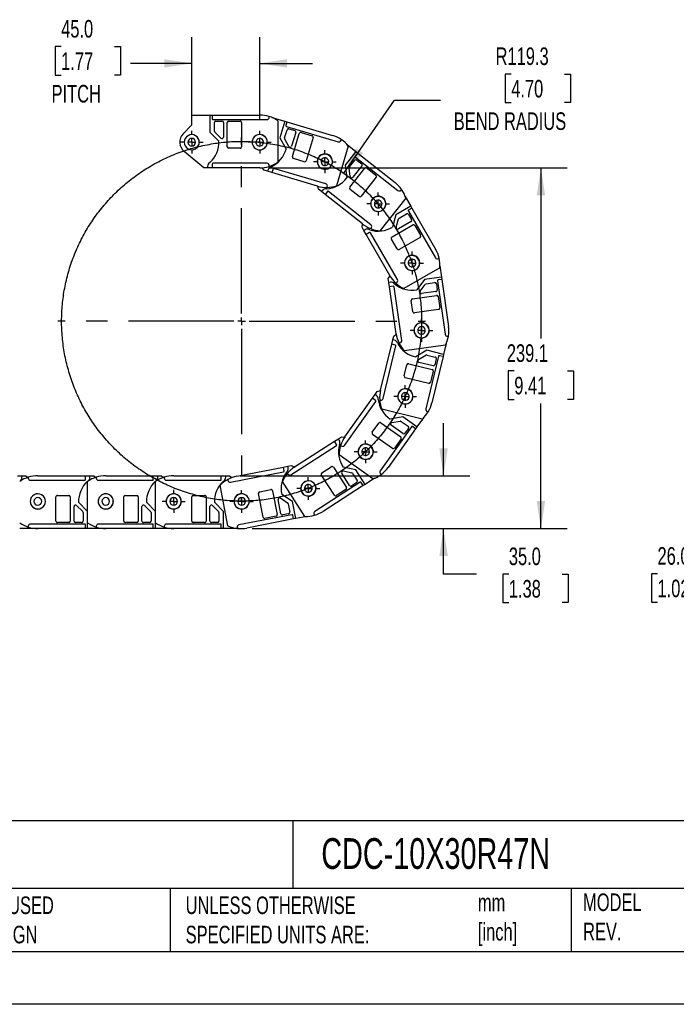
# Model space of a CAD drawing. Header units: millimetres. Extents: x 0 to 1537, y 0 to 1187.
# Tile 2 of 14: x 676 to 1111, y 0 to 653. Entities that reach past the tile are written whole.
import ezdxf

# ---------------------------------------------------------------- set-up
doc = ezdxf.new("R2010")
doc.units = ezdxf.units.MM
doc.header["$LTSCALE"] = 5.5
doc.linetypes.add('CENTERX2', pattern=[20.32, 12.7, -2.54, 2.54, -2.54])
doc.layers.add('CENTER', color=40, linetype='CENTERX2')
doc.layers.add('DIMENSIONS', color=140, linetype='Continuous', lineweight=25)
doc.layers.add('TEXT', color=140, linetype='Continuous', lineweight=25)
doc.styles.add('SLDTEXTSTYLE0', font='TXT', dxfattribs={"width": 0.7})
doc.dimstyles.new('SLDDIMSTYLE0', dxfattribs={"dimtxt": 11.869043, "dimasz": 18.161, "dimexe": 0, "dimexo": 0.0625, "dimgap": 2.967261, "dimtad": 0, "dimtih": 1, "dimtoh": 1, "dimdec": 1, "dimrnd": 1e-09, "dimzin": 12, "dimdsep": 46, "dimtxsty": 'SLDTEXTSTYLE0', "dimsah": 1, "dimcen": 0, "dimadec": 0, "dimazin": 3, "dimtfac": 1, "dimtdec": 1, "dimtofl": 0, "dimtmove": 0, "dimatfit": 3, "dimfxl": 0, "dimfrac": 2, "dimtolj": 1, "dimtzin": 12, "dimarcsym": 0})
doc.dimstyles.new('SLDDIMSTYLE1', dxfattribs={"dimtxt": 11.869043, "dimasz": 18.161, "dimexe": 0, "dimexo": 0.0625, "dimgap": 2.967261, "dimtad": 0, "dimtih": 1, "dimtoh": 1, "dimdec": 1, "dimrnd": 1e-09, "dimzin": 4, "dimdsep": 46, "dimtxsty": 'SLDTEXTSTYLE0', "dimsah": 1, "dimcen": 0.09, "dimadec": 0, "dimazin": 1, "dimtfac": 1, "dimtdec": 1, "dimtmove": 0, "dimatfit": 0, "dimfxl": 0, "dimfrac": 2, "dimtolj": 1, "dimtzin": 12, "dimarcsym": 0})
doc.dimstyles.new('SLDDIMSTYLE2', dxfattribs={"dimtxt": 11.869043, "dimasz": 18.161, "dimexe": 0, "dimexo": 0.0625, "dimgap": 2.967261, "dimtad": 0, "dimtih": 1, "dimtoh": 1, "dimdec": 1, "dimrnd": 1e-09, "dimzin": 12, "dimdsep": 46, "dimtxsty": 'SLDTEXTSTYLE0', "dimsah": 1, "dimcen": 0.09, "dimadec": 0, "dimazin": 3, "dimtfac": 1, "dimtdec": 1, "dimtofl": 0, "dimtmove": 0, "dimatfit": 3, "dimfxl": 0, "dimfrac": 2, "dimtolj": 1, "dimtzin": 12, "dimarcsym": 0})

# ---------------------------------------------------------------- blocks, each defined once
blk = doc.blocks.new('SW_BROKEN_VIEW_0')
at = {"color": 0}
blk.add_open_spline([(936.92, 487.59), (935.2, 492.78), (933.25, 497.89), (931.06, 502.9), (928.65, 507.81), (926.01, 512.6), (923.15, 517.27), (920.09, 521.8), (916.82, 526.18), (913.35, 530.41), (909.7, 534.48), (905.86, 538.38), (901.84, 542.09), (897.66, 545.62), (893.32, 548.95), (888.84, 552.08), (884.21, 555), (879.46, 557.7), (874.58, 560.19), (869.6, 562.45), (864.52, 564.48), (859.36, 566.27), (854.11, 567.82), (848.8, 569.13), (843.44, 570.2), (838.03, 571.02), (832.59, 571.59), (827.13, 571.91), (821.66, 571.98), (816.19, 571.8), (810.74, 571.37), (805.31, 570.69), (799.92, 569.76), (794.58, 568.59), (789.3, 567.17), (784.08, 565.51), (778.95, 563.61), (773.92, 561.48), (768.98, 559.13), (764.16, 556.54), (759.46, 553.74), (754.89, 550.73), (750.47, 547.51), (746.2, 544.09), (742.09, 540.48), (738.15, 536.69), (734.39, 532.72), (730.82, 528.58), (727.44, 524.28), (724.26, 519.83), (721.28, 515.24), (718.52, 510.51), (715.98, 505.67), (713.67, 500.71), (711.58, 495.66), (709.73, 490.51), (708.12, 485.28), (706.74, 479.99), (705.62, 474.64), (704.73, 469.24), (704.1, 463.81), (703.72, 458.35), (703.58, 452.88), (703.7, 447.41), (704.07, 441.96), (704.69, 436.52), (705.55, 431.12), (706.67, 425.76), (708.03, 420.47), (709.63, 415.24), (711.46, 410.08), (713.53, 405.02), (715.84, 400.06), (718.36, 395.21), (721.11, 390.48), (724.07, 385.88), (727.24, 381.42), (730.61, 377.11), (734.17, 372.96), (737.92, 368.98), (741.85, 365.17), (745.95, 361.55), (750.21, 358.12), (754.62, 354.89), (759.18, 351.86), (763.87, 349.05), (768.68, 346.45), (773.61, 344.08), (778.64, 341.94), (783.77, 340.03), (788.98, 338.35), (794.25, 336.92), (799.59, 335.73), (804.98, 334.79), (810.41, 334.09), (815.86, 333.65), (821.32, 333.45), (826.79, 333.5), (832.25, 333.81), (837.7, 334.37), (843.11, 335.17), (848.47, 336.22), (853.79, 337.52), (859.04, 339.06), (864.21, 340.84), (869.3, 342.85), (874.28, 345.09), (879.16, 347.57), (883.92, 350.26), (888.56, 353.16), (893.05, 356.28), (897.4, 359.6), (901.59, 363.12), (905.62, 366.82), (909.47, 370.7), (913.14, 374.76), (916.61, 378.98), (919.9, 383.36), (922.97, 387.88), (925.84, 392.54), (928.49, 397.32), (930.92, 402.22), (933.12, 407.23), (935.09, 412.33), (936.82, 417.52), (938.32, 422.78), (939.57, 428.11), (940.57, 433.49), (941.33, 438.9), (941.84, 444.35), (942.1, 449.81), (942.11, 455.28), (941.86, 460.75), (941.37, 466.19), (940.63, 471.61), (939.64, 476.99), (938.4, 482.32), (936.92, 487.59), (937.43, 485.84), (936.92, 487.59)], degree=3, knots=[0, 0, 0, 0, 0.0072992, 0.0145984, 0.0218977, 0.029197, 0.0364963, 0.0437955, 0.0510948, 0.0583941, 0.0656934, 0.0729926, 0.0802919, 0.0875912, 0.0948904, 0.1021897, 0.109489, 0.1167882, 0.1240875, 0.1313868, 0.1386861, 0.1459853, 0.1532846, 0.1605838, 0.1678831, 0.1751824, 0.1824817, 0.1897809, 0.1970802, 0.2043795, 0.2116788, 0.218978, 0.2262773, 0.2335766, 0.2408758, 0.2481751, 0.2554744, 0.2627736, 0.2700729, 0.2773722, 0.2846715, 0.2919707, 0.29927, 0.3065693, 0.3138685, 0.3211678, 0.3284671, 0.3357664, 0.3430656, 0.3503649, 0.3576642, 0.3649634, 0.3722627, 0.379562, 0.3868613, 0.3941605, 0.4014598, 0.4087591, 0.4160583, 0.4233576, 0.4306569, 0.4379562, 0.4452554, 0.4525547, 0.459854, 0.4671532, 0.4744525, 0.4817518, 0.489051, 0.4963503, 0.5036496, 0.5109489, 0.5182481, 0.5255474, 0.5328467, 0.5401459, 0.5474452, 0.5547445, 0.5620437, 0.569343, 0.5766423, 0.5839416, 0.5912408, 0.5985401, 0.6058394, 0.6131387, 0.6204379, 0.6277372, 0.6350365, 0.6423357, 0.649635, 0.6569343, 0.6642335, 0.6715328, 0.6788321, 0.6861314, 0.6934306, 0.7007299, 0.7080292, 0.7153284, 0.7226277, 0.729927, 0.7372262, 0.7445255, 0.7518248, 0.7591241, 0.7664233, 0.7737226, 0.7810219, 0.7883211, 0.7956204, 0.8029197, 0.8102189, 0.8175182, 0.8248175, 0.8321168, 0.839416, 0.8467153, 0.8540146, 0.8613139, 0.8686131, 0.8759124, 0.8832117, 0.8905109, 0.8978102, 0.9051095, 0.9124088, 0.919708, 0.9270073, 0.9343066, 0.9416058, 0.9489051, 0.9562044, 0.9635036, 0.9708029, 0.9781022, 0.9854015, 0.9927007, 1, 1, 1, 1], dxfattribs=at)
blk = doc.blocks.new('_D')
at = {"layer": 'DIMENSIONS'}
for p, q in [((1001.42, 616.54), (997.44, 616.54)), ((997.44, 616.54), (997.44, 597.67)), ((1036.69, 616.54), (1040.68, 616.54)), ((1040.68, 616.54), (1040.68, 597.67)), ((890.63, 550.87), (924.07, 599.3)), ((924.07, 599.3), (954.63, 599.3)), ((997.44, 597.67), (1001.42, 597.67)), ((1040.68, 597.67), (1036.69, 597.67))]:
    blk.add_line(p, q, dxfattribs=at)
blk.add_solid([(890.63, 550.87), (903.25, 564.22), (898.65, 567.4)], dxfattribs=at)
at = {"layer": 'DIMENSIONS', "attachment_point": 1, "style": 'SLDTEXTSTYLE0'}
for s, insert, char_height in [('R119.3', (991.09, 634.2), 11.642), ('4.70', (1001.42, 612.68), 11.642), ('BEND RADIUS', (963.36, 591.16), 11.6417)]:
    blk.add_mtext(s, dxfattribs=dict(at, insert=insert, char_height=char_height))
blk = doc.blocks.new('_D_1')
at = {"layer": 'DIMENSIONS'}
for p, q in [((789.84, 585.91), (789.84, 641.08)), ((834.84, 585.96), (834.84, 641.08)), ((703.31, 634.72), (699.32, 634.72)), ((699.32, 634.72), (699.32, 615.85)), ((738.58, 634.72), (742.57, 634.72)), ((742.57, 634.72), (742.57, 615.85)), ((789.84, 623.61), (749.21, 623.61)), ((834.84, 623.61), (869.76, 623.61)), ((699.32, 615.85), (703.31, 615.85)), ((742.57, 615.85), (738.58, 615.85))]:
    blk.add_line(p, q, dxfattribs=at)
for points in [[(789.84, 623.61), (771.67, 626.41), (771.67, 620.82)], [(834.84, 623.61), (853, 620.82), (853, 626.41)]]:
    blk.add_solid(points, dxfattribs=at)
at = {"layer": 'DIMENSIONS', "char_height": 11.642, "attachment_point": 1, "style": 'SLDTEXTSTYLE0'}
for s, insert in [('45.0', (703.31, 652.38)), ('1.77', (703.31, 630.86)), ('PITCH', (696.95, 609.34))]:
    blk.add_mtext(s, dxfattribs=dict(at, insert=insert))
blk = doc.blocks.new('_D_2')
at = {"layer": 'DIMENSIONS'}
for p, q in [((841.82, 554.39), (1038.56, 554.39)), ((1021.1, 554.39), (1021.1, 441.28)), ((1003.46, 419.76), (999.48, 419.76)), ((999.48, 419.76), (999.48, 400.9)), ((1038.73, 419.76), (1042.72, 419.76)), ((1042.72, 419.76), (1042.72, 400.9)), ((999.48, 400.9), (1003.46, 400.9)), ((1021.1, 315.33), (1021.1, 398.24)), ((1042.72, 400.9), (1038.73, 400.9)), ((829.84, 315.33), (1038.56, 315.33))]:
    blk.add_line(p, q, dxfattribs=at)
for points in [[(1021.1, 554.39), (1018.3, 536.23), (1023.89, 536.23)], [(1021.1, 315.33), (1023.89, 333.5), (1018.3, 333.5)]]:
    blk.add_solid(points, dxfattribs=at)
at = {"layer": 'DIMENSIONS', "char_height": 11.642, "attachment_point": 1, "style": 'SLDTEXTSTYLE0'}
for s, insert in [('239.1', (998.52, 437.43)), ('9.41', (1003.46, 415.9))]:
    blk.add_mtext(s, dxfattribs=dict(at, insert=insert))
blk = doc.blocks.new('_D_3')
at = {"layer": 'DIMENSIONS'}
for p, q in [((956.61, 350.33), (956.61, 385.26)), ((821.84, 350.33), (974.08, 350.33)), ((829.84, 315.33), (974.08, 315.33)), ((956.61, 285.08), (956.61, 315.33)), ((978.45, 285.08), (956.61, 285.08)), ((999.85, 285.08), (995.87, 285.08)), ((995.87, 285.08), (995.87, 266.22)), ((1035.12, 285.08), (1039.11, 285.08)), ((1039.11, 285.08), (1039.11, 266.22)), ((995.87, 266.22), (999.85, 266.22)), ((1039.11, 266.22), (1035.12, 266.22))]:
    blk.add_line(p, q, dxfattribs=at)
for points in [[(956.61, 350.33), (959.41, 368.5), (953.82, 368.5)], [(956.61, 315.33), (953.82, 297.17), (959.41, 297.17)]]:
    blk.add_solid(points, dxfattribs=at)
at = {"layer": 'DIMENSIONS', "char_height": 11.642, "attachment_point": 1, "style": 'SLDTEXTSTYLE0'}
for s, insert in [('35.0', (999.85, 302.74)), ('1.38', (999.85, 281.22))]:
    blk.add_mtext(s, dxfattribs=dict(at, insert=insert))
blk = doc.blocks.new('SW_CENTERMARKSYMBOL_0')
at = {"layer": 'CENTER', "color": 0}
for p, q in [((0, 5.08), (0, 7.54)), ((-5.08, 0), (-7.54, 0)), ((0, 0), (-2.54, 0)), ((0, 0), (0, 2.54)), ((0, 0), (0, -2.54)), ((0, 0), (2.54, 0)), ((5.08, 0), (7.54, 0)), ((0, -5.08), (0, -7.54))]:
    blk.add_line(p, q, dxfattribs=at)
blk = doc.blocks.new('SW_CENTERMARKSYMBOL_1')
at = {"layer": 'CENTER', "color": 0}
for p, q in [((0, 5.08), (0, 7.59)), ((-5.08, 0), (-7.59, 0)), ((0, 0), (-2.54, 0)), ((0, 0), (0, 2.54)), ((0, 0), (0, -2.54)), ((0, 0), (2.54, 0)), ((5.08, 0), (7.59, 0)), ((0, -5.08), (0, -7.59))]:
    blk.add_line(p, q, dxfattribs=at)
blk = doc.blocks.new('SW_CENTERMARKSYMBOL_2')
at = {"layer": 'CENTER', "color": 0}
for p, q in [((0, 5.08), (0, 7.54)), ((-5.08, 0), (-7.54, 0)), ((0, 0), (-2.54, 0)), ((0, 0), (0, 2.54)), ((0, 0), (0, -2.54)), ((0, 0), (2.54, 0)), ((5.08, 0), (7.54, 0)), ((0, -5.08), (0, -7.54))]:
    blk.add_line(p, q, dxfattribs=at)
blk = doc.blocks.new('SW_CENTERMARKSYMBOL_3')
at = {"layer": 'CENTER', "color": 0}
for p, q in [((0, 5.08), (0, 7.54)), ((-5.08, 0), (-7.54, 0)), ((0, 0), (-2.54, 0)), ((0, 0), (0, 2.54)), ((0, 0), (0, -2.54)), ((0, 0), (2.54, 0)), ((5.08, 0), (7.54, 0)), ((0, -5.08), (0, -7.54))]:
    blk.add_line(p, q, dxfattribs=at)
blk = doc.blocks.new('SW_CENTERMARKSYMBOL_4')
at = {"layer": 'CENTER', "color": 0}
for p, q in [((0, 5.08), (0, 7.54)), ((-5.08, 0), (-7.54, 0)), ((0, 0), (-2.54, 0)), ((0, 0), (0, 2.54)), ((0, 0), (0, -2.54)), ((0, 0), (2.54, 0)), ((5.08, 0), (7.54, 0)), ((0, -5.08), (0, -7.54))]:
    blk.add_line(p, q, dxfattribs=at)
blk = doc.blocks.new('SW_CENTERMARKSYMBOL_5')
at = {"layer": 'CENTER', "color": 0}
for p, q in [((0, 5.08), (0, 7.54)), ((-5.08, 0), (-7.54, 0)), ((0, 0), (-2.54, 0)), ((0, 0), (0, 2.54)), ((0, 0), (0, -2.54)), ((0, 0), (2.54, 0)), ((5.08, 0), (7.54, 0)), ((0, -5.08), (0, -7.54))]:
    blk.add_line(p, q, dxfattribs=at)
blk = doc.blocks.new('SW_CENTERMARKSYMBOL_6')
at = {"layer": 'CENTER', "color": 0}
for p, q in [((0, 5.08), (0, 7.54)), ((-5.08, 0), (-7.54, 0)), ((0, 0), (-2.54, 0)), ((0, 0), (0, 2.54)), ((0, 0), (0, -2.54)), ((0, 0), (2.54, 0)), ((5.08, 0), (7.54, 0)), ((0, -5.08), (0, -7.54))]:
    blk.add_line(p, q, dxfattribs=at)
blk = doc.blocks.new('SW_CENTERMARKSYMBOL_7')
at = {"layer": 'CENTER', "color": 0}
for p, q in [((0, 5.08), (0, 7.54)), ((-5.08, 0), (-7.54, 0)), ((0, 0), (-2.54, 0)), ((0, 0), (0, 2.54)), ((0, 0), (0, -2.54)), ((0, 0), (2.54, 0)), ((5.08, 0), (7.54, 0)), ((0, -5.08), (0, -7.54))]:
    blk.add_line(p, q, dxfattribs=at)
blk = doc.blocks.new('SW_CENTERMARKSYMBOL_8')
at = {"layer": 'CENTER', "color": 0}
for p, q in [((0, 5.08), (0, 7.54)), ((-5.08, 0), (-7.54, 0)), ((0, 0), (-2.54, 0)), ((0, 0), (0, 2.54)), ((0, 0), (0, -2.54)), ((0, 0), (2.54, 0)), ((5.08, 0), (7.54, 0)), ((0, -5.08), (0, -7.54))]:
    blk.add_line(p, q, dxfattribs=at)
blk = doc.blocks.new('SW_CENTERMARKSYMBOL_9')
at = {"layer": 'CENTER', "color": 0}
for p, q in [((0, 5.08), (0, 7.54)), ((-5.08, 0), (-7.54, 0)), ((0, 0), (-2.54, 0)), ((0, 0), (0, 2.54)), ((0, 0), (0, -2.54)), ((0, 0), (2.54, 0)), ((5.08, 0), (7.54, 0)), ((0, -5.08), (0, -7.54))]:
    blk.add_line(p, q, dxfattribs=at)
blk = doc.blocks.new('SW_CENTERMARKSYMBOL_10')
at = {"layer": 'CENTER', "color": 0}
for p, q in [((0, 5.08), (0, 7.59)), ((-5.08, 0), (-7.59, 0)), ((0, 0), (-2.54, 0)), ((0, 0), (0, 2.54)), ((0, 0), (0, -2.54)), ((0, 0), (2.54, 0)), ((5.08, 0), (7.59, 0)), ((0, -5.08), (0, -7.59))]:
    blk.add_line(p, q, dxfattribs=at)
blk = doc.blocks.new('SW_CENTERMARKSYMBOL_11')
at = {"layer": 'CENTER', "color": 0}
for p, q in [((0, 5.08), (0, 121.81)), ((-5.08, 0), (-121.81, 0)), ((0, 0), (-2.54, 0)), ((0, 0), (0, 2.54)), ((0, 0), (0, -2.54)), ((0, 0), (2.54, 0)), ((5.08, 0), (121.81, 0)), ((0, -5.08), (0, -121.81))]:
    blk.add_line(p, q, dxfattribs=at)
blk = doc.blocks.new('_D_6')
at = {"layer": 'DIMENSIONS'}
for p, q in [((1172.31, 345.13), (1172.31, 380.06)), ((1196.03, 345.13), (1154.85, 345.13)), ((1196.03, 319.13), (1154.85, 319.13)), ((1172.31, 285.34), (1172.31, 319.13)), ((1098.32, 285.34), (1094.33, 285.34)), ((1094.33, 285.34), (1094.33, 266.48)), ((1133.58, 285.34), (1137.57, 285.34)), ((1137.57, 285.34), (1137.57, 266.48)), ((1154.98, 285.34), (1172.31, 285.34)), ((1094.33, 266.48), (1098.32, 266.48)), ((1137.57, 266.48), (1133.58, 266.48))]:
    blk.add_line(p, q, dxfattribs=at)
for points in [[(1172.31, 345.13), (1175.11, 363.3), (1169.52, 363.3)], [(1172.31, 319.13), (1169.52, 300.97), (1175.11, 300.97)]]:
    blk.add_solid(points, dxfattribs=at)
at = {"layer": 'DIMENSIONS', "char_height": 11.642, "attachment_point": 1, "style": 'SLDTEXTSTYLE0'}
for s, insert in [('26.0', (1098.32, 303.01)), ('1.02', (1098.32, 281.49))]:
    blk.add_mtext(s, dxfattribs=dict(at, insert=insert))

msp = doc.modelspace()

# ---------------------------------------------------------------- linework, layer by layer
for p, q in [((789.84, 582.89), (789.84, 589.39)), ((789.84, 589.39), (801.84, 589.39)), ((801.84, 589.39), (801.84, 577.99)), ((801.84, 589.39), (803.34, 589.39)), ((803.34, 589.39), (803.34, 586.89)), ((803.34, 589.39), (834.84, 589.39)), ((841.14, 587.89), (841.14, 588.42)), ((842.95, 587.76), (851.45, 585.24)), ((784.09, 576.95), (789.84, 582.89)), ((803.84, 586.39), (839.64, 586.39)), ((804.84, 578.8), (804.84, 584.39)), ((805.84, 585.39), (809.84, 585.39)), ((810.84, 584.39), (810.84, 574.8)), ((813.34, 568.39), (813.34, 584.39)), ((814.34, 585.39), (821.84, 585.39)), ((822.84, 584.39), (822.84, 568.39)), ((846.84, 585.62), (846.84, 558.15)), ((851.45, 585.24), (848.22, 574.31)), ((851.45, 585.24), (852.89, 584.81)), ((852.89, 584.81), (852.18, 582.41)), ((852.52, 581.79), (886.84, 571.62)), ((852.89, 584.81), (883.09, 575.86)), ((801.84, 577.99), (807.82, 572)), ((809.13, 574.09), (805.13, 578.09)), ((848.22, 574.31), (852.26, 566.86)), ((851.32, 574.23), (852.91, 579.59)), ((854.15, 580.27), (857.99, 579.13)), ((858.66, 577.89), (855.94, 568.7)), ((856.52, 561.84), (861.06, 577.18)), ((862.3, 577.85), (869.49, 575.72)), ((870.17, 574.48), (865.62, 559.14)), ((854.1, 568.5), (851.4, 573.47)), ((893.53, 568.85), (885.73, 542.51)), ((888.71, 572.64), (888.86, 573.15)), ((892.73, 569.79), (898.59, 565.16)), ((797.84, 554.39), (784.74, 565.22)), ((821.84, 567.39), (814.34, 567.39)), ((898.59, 565.16), (891.53, 556.21)), ((899.77, 564.23), (898.22, 562.27)), ((898.31, 561.57), (926.41, 539.38)), ((898.59, 565.16), (899.77, 564.23)), ((899.77, 564.23), (924.5, 544.71)), ((800.34, 555.39), (800.34, 554.39)), ((803.34, 556.89), (803.34, 554.39)), ((839.64, 557.39), (803.84, 557.39)), ((841.14, 555.35), (841.14, 555.89)), ((864.38, 558.46), (857.19, 560.59)), ((891.53, 556.21), (892.52, 547.8)), ((894.39, 554.99), (897.85, 559.38)), ((902.56, 555.66), (896.62, 548.13)), ((899.26, 559.54), (902.4, 557.06)), ((800.34, 554.39), (797.84, 554.39)), ((803.34, 554.39), (800.34, 554.39)), ((834.84, 554.39), (803.34, 554.39)), ((837.68, 552.81), (836.57, 554.46)), ((840.07, 552.1), (837.68, 552.81)), ((840.36, 553.06), (840.07, 552.1)), ((842.95, 551.25), (840.07, 552.1)), ((843.66, 553.65), (842.95, 551.25)), ((873.15, 542.31), (842.95, 551.25)), ((878.61, 543.82), (844.28, 553.99)), ((894.84, 548.64), (894.18, 554.25)), ((894.61, 541.55), (904.52, 554.11)), ((911.98, 548.22), (902.07, 535.66)), ((905.93, 554.27), (911.82, 549.63)), ((873.77, 540.17), (873.32, 542.26)), ((879.47, 541.44), (879.62, 541.95)), ((875.73, 538.62), (873.77, 540.17)), ((876.35, 539.4), (875.73, 538.62)), ((878.09, 536.76), (875.73, 538.62)), ((879.64, 538.72), (878.09, 536.76)), ((902.81, 517.24), (878.09, 536.76)), ((908.44, 516.62), (880.34, 538.8)), ((900.66, 535.5), (894.78, 540.15)), ((928.51, 539.63), (928.84, 540.05)), ((931.19, 535.5), (934.92, 529.02)), ((931.58, 534.32), (914.56, 512.76)), ((934.92, 529.02), (925.04, 523.33)), ((934.92, 529.02), (935.67, 527.72)), ((925.04, 523.33), (922.84, 515.15)), ((927.24, 521.14), (932.08, 523.93)), ((933.32, 525.79), (951.18, 494.76)), ((933.45, 523.56), (935.44, 520.09)), ((935.67, 527.72), (933.5, 526.47)), ((935.67, 527.72), (951.38, 500.42)), ((902.59, 515.02), (902.95, 517.13)), ((922.46, 508.58), (936.32, 516.56)), ((925.3, 515.07), (926.77, 520.53)), ((935.08, 518.73), (926.77, 513.94)), ((937.69, 516.19), (941.43, 509.69)), ((903.84, 512.86), (902.59, 515.02)), ((904.7, 513.36), (903.84, 512.86)), ((905.33, 510.26), (903.84, 512.86)), ((907.5, 511.5), (905.33, 510.26)), ((921.05, 482.96), (905.33, 510.26)), ((926.04, 480.3), (908.18, 511.32)), ((908.36, 514.1), (908.69, 514.51)), ((925.83, 500.71), (922.09, 507.21)), ((941.06, 508.33), (927.2, 500.34)), ((953.23, 494.21), (953.69, 494.48)), ((954.11, 488.14), (930.3, 474.44)), ((954.18, 489.38), (955.23, 481.98)), ((920.02, 480.98), (921.14, 482.81)), ((920.37, 478.51), (920.02, 480.98)), ((921.36, 478.65), (920.37, 478.51)), ((920.8, 475.54), (920.37, 478.51)), ((925.03, 477.98), (925.49, 478.25)), ((943.95, 480.37), (938.87, 473.59)), ((941.13, 472.6), (944.52, 477.12)), ((955.23, 481.98), (943.95, 480.37)), ((945.18, 477.51), (950.71, 478.3)), ((951.84, 477.45), (952.41, 473.49)), ((952.55, 479.58), (957.62, 444.14)), ((955.45, 480.5), (952.97, 480.14)), ((955.23, 481.98), (955.45, 480.5)), ((955.45, 480.5), (959.91, 449.31)), ((923.27, 475.89), (920.8, 475.54)), ((925.26, 444.36), (920.8, 475.54)), ((928.91, 440.03), (923.84, 475.47)), ((936.08, 467.62), (951.91, 469.89)), ((951.56, 472.36), (942.07, 471.01)), ((936.29, 459.07), (935.23, 466.49)), ((953.05, 469.04), (954.11, 461.62)), ((953.26, 460.48), (937.42, 458.22)), ((923.57, 442.9), (925.29, 444.18)), ((914.85, 406.95), (922.28, 437.56)), ((922.28, 437.56), (922.98, 440.47)), ((924.7, 436.97), (922.28, 437.56)), ((922.98, 440.47), (923.57, 442.9)), ((923.95, 440.24), (922.98, 440.47)), ((927.11, 438.26), (927.64, 438.33)), ((958.4, 438.02), (956.64, 430.76)), ((959.32, 442.86), (959.84, 442.94)), ((916.63, 401.58), (925.07, 436.36)), ((957.88, 436.9), (930.69, 433.01)), ((945.56, 433.45), (938.33, 429.04)), ((956.64, 430.76), (945.56, 433.45)), ((956.64, 430.76), (956.29, 429.3)), ((933.52, 424.54), (949.07, 420.76)), ((940.06, 427.28), (944.89, 430.22)), ((949.66, 423.19), (940.34, 425.45)), ((953.25, 429.52), (944.81, 394.73)), ((945.65, 430.34), (951.08, 429.02)), ((956.29, 429.3), (948.86, 398.69)), ((951.81, 427.82), (950.87, 423.93)), ((956.29, 429.3), (953.86, 429.89)), ((930.55, 416.51), (932.31, 423.8)), ((949.81, 419.56), (948.04, 412.27)), ((946.83, 411.53), (931.28, 415.31)), ((911.29, 404.19), (912.74, 406.23)), ((912.74, 406.23), (914.81, 406.78)), ((890.95, 370.43), (911.7, 399.6)), ((891.29, 376.08), (909.55, 401.74)), ((909.55, 401.74), (911.29, 404.19)), ((911.59, 400.29), (909.55, 401.74)), ((912.1, 403.61), (911.29, 404.19)), ((914.3, 400.6), (914.82, 400.47)), ((942.37, 387.92), (915.67, 394.4)), ((945.91, 392.92), (946.43, 392.8)), ((909.42, 379.13), (913.77, 385.24)), ((915.16, 385.48), (928.2, 376.2)), ((929.65, 389.29), (921.3, 387.88)), ((922.25, 385.6), (927.83, 386.54)), ((928.57, 386.37), (933.13, 383.13)), ((938.94, 382.68), (929.65, 389.29)), ((943.27, 388.77), (938.94, 382.68)), ((935.34, 382.79), (914.58, 353.62)), ((938.07, 381.45), (919.81, 355.79)), ((929.65, 378.24), (921.84, 383.8)), ((933.36, 381.74), (931.04, 378.48)), ((938.07, 381.45), (936.03, 382.9)), ((938.94, 382.68), (938.07, 381.45)), ((857.96, 356.15), (884.44, 373.21)), ((884.44, 373.21), (886.96, 374.83)), ((885.8, 371.11), (884.44, 373.21)), ((886.96, 374.83), (889.07, 376.19)), ((887.51, 373.99), (886.96, 374.83)), ((889.07, 376.19), (891.19, 375.93)), ((922.69, 368.46), (909.65, 377.74)), ((928.43, 374.81), (924.09, 368.7)), ((855.55, 351.03), (885.65, 370.42)), ((888.43, 370.38), (888.86, 370.07)), ((909.78, 348.19), (887.4, 364.12)), ((815.48, 346.16), (850.62, 352.99)), ((819.61, 350.02), (850.54, 356.03)), ((850.54, 356.03), (853.48, 356.6)), ((851.01, 353.58), (850.54, 356.03)), ((853.48, 356.6), (855.94, 357.08)), ((853.67, 355.62), (853.48, 356.6)), ((855.94, 357.08), (857.81, 356.06)), ((875.93, 352.26), (882.23, 356.32)), ((883.62, 356.02), (892.28, 342.57)), ((898.48, 354.18), (890.2, 355.97)), ((890.24, 353.51), (895.77, 352.31)), ((904.65, 344.6), (898.48, 354.18)), ((674.36, 350.33), (677.36, 350.33)), ((677.36, 349.33), (677.36, 350.33)), ((677.36, 350.33), (679.86, 350.33)), ((679.86, 350.33), (681.18, 349.24)), ((681.56, 349.37), (681.56, 348.83)), ((683.06, 347.33), (718.86, 347.33)), ((687.86, 350.33), (719.36, 350.33)), ((719.36, 347.83), (719.36, 350.33)), ((719.36, 350.33), (722.36, 350.33)), ((720.86, 319.1), (720.86, 346.57)), ((722.36, 349.33), (722.36, 350.33)), ((722.36, 350.33), (724.86, 350.33)), ((724.86, 350.33), (726.18, 349.24)), ((726.56, 349.37), (726.56, 348.83)), ((728.06, 347.33), (763.86, 347.33)), ((732.86, 350.33), (764.36, 350.33)), ((764.36, 347.83), (764.36, 350.33)), ((764.36, 350.33), (767.36, 350.33)), ((765.86, 319.1), (765.86, 346.57)), ((767.36, 349.33), (767.36, 350.33)), ((767.36, 350.33), (769.86, 350.33)), ((769.86, 350.33), (771.18, 349.24)), ((771.56, 349.37), (771.56, 348.83)), ((773.06, 347.33), (808.86, 347.33)), ((777.86, 350.33), (809.36, 350.33)), ((809.36, 347.83), (809.36, 350.33)), ((809.36, 350.33), (812.36, 350.33)), ((812.36, 349.33), (812.36, 350.33)), ((812.36, 350.33), (814.86, 350.33)), ((813.62, 347.87), (813.72, 347.35)), ((814.86, 350.33), (816.34, 349.11)), ((864.78, 323.4), (849.91, 346.49)), ((853.19, 351.93), (853.48, 351.48)), ((901.35, 346.04), (871.25, 326.65)), ((884.29, 337.43), (875.63, 350.88)), ((894.38, 343.93), (889.19, 351.99)), ((896.4, 351.87), (899.43, 347.18)), ((903.39, 343.79), (902.04, 345.89)), ((910.94, 348.64), (904.65, 344.6)), ((914.94, 351.52), (915.37, 351.21)), ((813.8, 317.07), (808.55, 344.04)), ((834.86, 339.74), (842.22, 341.17)), ((843.39, 340.38), (846.44, 324.68)), ((903.39, 343.79), (876.91, 326.73)), ((891.98, 341.19), (885.67, 337.13)), ((899.13, 345.79), (895.76, 343.63)), ((904.65, 344.6), (903.39, 343.79)), ((699.86, 320.33), (699.86, 336.33)), ((700.86, 337.33), (708.36, 337.33)), ((709.36, 336.33), (709.36, 320.33)), ((744.86, 320.33), (744.86, 336.33)), ((745.86, 337.33), (753.36, 337.33)), ((754.36, 336.33), (754.36, 320.33)), ((789.86, 320.33), (789.86, 336.33)), ((790.86, 337.33), (798.36, 337.33)), ((799.36, 336.33), (799.36, 320.33)), ((837.12, 322.86), (834.07, 338.57)), ((848.9, 325.15), (847.07, 334.56)), ((848.61, 335.58), (853.3, 332.42)), ((856.51, 333.15), (849.49, 337.89)), ((858.69, 321.96), (856.51, 333.15)), ((711.86, 320.33), (711.86, 329.92)), ((713.57, 330.63), (717.57, 326.63)), ((720.86, 326.73), (714.87, 332.72)), ((720.86, 315.33), (720.86, 326.73)), ((756.86, 320.33), (756.86, 329.92)), ((758.57, 330.63), (762.57, 326.63)), ((765.86, 326.73), (759.87, 332.72)), ((765.86, 315.33), (765.86, 326.73)), ((801.86, 320.33), (801.86, 329.92)), ((803.57, 330.63), (807.57, 326.63)), ((810.86, 326.73), (804.87, 332.72)), ((810.86, 315.33), (810.86, 326.73)), ((853.72, 331.78), (854.79, 326.3)), ((717.86, 325.92), (717.86, 320.33)), ((762.86, 325.92), (762.86, 320.33)), ((807.86, 325.92), (807.86, 320.33)), ((856.15, 324.52), (821.01, 317.69)), ((857.21, 321.68), (826.29, 315.66)), ((845.65, 323.5), (838.29, 322.07)), ((854, 325.12), (850.07, 324.36)), ((857.21, 321.68), (856.74, 324.13)), ((858.69, 321.96), (857.21, 321.68)), ((866.02, 323.39), (858.69, 321.96)), ((870.8, 324.58), (871.09, 324.13)), ((687.86, 315.33), (675.86, 315.33)), ((681.56, 316.83), (681.56, 316.3)), ((718.86, 318.33), (683.06, 318.33)), ((719.36, 315.33), (687.86, 315.33)), ((708.36, 319.33), (700.86, 319.33)), ((716.86, 319.33), (712.86, 319.33)), ((719.36, 315.33), (719.36, 317.83)), ((720.86, 315.33), (719.36, 315.33)), ((732.86, 315.33), (720.86, 315.33)), ((726.56, 316.83), (726.56, 316.3)), ((763.86, 318.33), (728.06, 318.33)), ((764.36, 315.33), (732.86, 315.33)), ((753.36, 319.33), (745.86, 319.33)), ((761.86, 319.33), (757.86, 319.33)), ((764.36, 315.33), (764.36, 317.83)), ((765.86, 315.33), (764.36, 315.33)), ((777.86, 315.33), (765.86, 315.33)), ((771.56, 316.83), (771.56, 316.3)), ((808.86, 318.33), (773.06, 318.33)), ((809.36, 315.33), (777.86, 315.33)), ((798.36, 319.33), (790.86, 319.33)), ((806.86, 319.33), (802.86, 319.33)), ((809.36, 315.33), (809.36, 317.83)), ((810.86, 315.33), (809.36, 315.33)), ((820.76, 315.33), (810.86, 315.33)), ((819.82, 315.94), (819.92, 315.41))]:
    msp.add_line(p, q)
at = {"color": 7, "linetype": 'Continuous'}
msp.add_line((1536.71, 0.01), (0.01, 0.01), dxfattribs=at)
for centre, radius, start, end in [((834.84, 568.39), 21, 72.54502, 90.0029), ((839.64, 587.89), 1.5, 270.00038, 359.99905), ((834.84, 568.39), 21, 55.15375, 72.54522), ((803.84, 586.89), 0.5, 179.99981, 269.99848), ((805.84, 584.39), 1, 90.00067, 179.99933), ((809.84, 584.39), 1, 0.00067, 89.99933), ((814.34, 584.39), 1, 90.00067, 179.99933), ((821.84, 584.39), 1, 359.99921, 89.99994), ((852.66, 582.27), 0.5, 163.50516, 253.49721), ((789.84, 571.39), 8, 135.9208, 230.40231), ((789.84, 571.39), 5, 359.99994, 180.00006), ((805.84, 578.8), 1, 179.99815, 225.00166), ((809.84, 574.8), 1, 224.99965, 0.00024), ((834.84, 571.39), 5.05, 90.00003, 269.99997), ((834.84, 571.39), 5, 343.49997, 163.50002), ((834.84, 571.39), 5.05, 270.00005, 89.99995), ((853.87, 579.31), 1, 73.50024, 163.49895), ((857.7, 578.17), 1, 343.49802, 73.50068), ((862.02, 576.89), 1, 73.50015, 163.49957), ((869.21, 574.76), 1, 343.49817, 73.50266), ((877.13, 555.73), 21, 56.04541, 73.5026), ((789.84, 571.39), 5, 179.99994, 0.00006), ((789.84, 571.39), 2.55, 0.00017, 179.99983), ((789.84, 571.39), 2.55, 180.00017, 359.99983), ((789.84, 571.39), 18, 311.81025, 1.94321), ((814.34, 568.39), 1, 180.00067, 269.99933), ((821.84, 568.39), 1, 270.00006, 0.00079), ((834.84, 571.39), 5, 163.50004, 343.49995), ((834.84, 571.39), 2.55, 163.49998, 343.50009), ((834.84, 571.39), 2.55, 343.50004, 163.50003), ((852.28, 573.95), 1, 163.50066, 208.49738), ((854.98, 568.98), 1, 208.50016, 343.50015), ((887.27, 573.06), 1.5, 253.49985, 343.50008), ((877.13, 555.73), 21, 38.65369, 56.04543), ((834.84, 571.39), 18, 295.31024, 345.44325), ((857.47, 561.55), 1, 163.50208, 253.49846), ((877.98, 558.61), 5.05, 73.49994, 253.5), ((878.02, 558.47), 5, 141.71419, 321.71434), ((878.02, 558.47), 5, 321.71419, 141.71434), ((877.98, 558.61), 5.05, 253.49994, 73.5), ((898.62, 561.96), 0.5, 141.71577, 231.71251), ((803.13, 555.49), 2.8, 117.62032, 182.10192), ((803.84, 556.89), 0.5, 90.00152, 179.99933), ((834.84, 575.39), 21, 269.99723, 287.45459), ((839.64, 555.89), 1.5, 0.00018, 90.0001), ((843.07, 552.37), 2.8, 101.12077, 165.60144), ((834.84, 575.39), 21, 287.45467, 304.8466), ((864.67, 559.42), 1, 253.50015, 343.49957), ((878.02, 558.47), 2.55, 141.71432, 321.71414), ((878.02, 558.47), 2.55, 321.71432, 141.71414), ((895.18, 554.37), 1, 141.71415, 186.71622), ((898.64, 558.76), 1, 51.7142, 141.71394), ((901.78, 556.28), 1, 321.71526, 51.71535), ((844.14, 553.51), 0.5, 73.50105, 163.49929), ((895.84, 548.75), 1, 186.71414, 321.71457), ((905.31, 553.49), 1, 51.71401, 141.71473), ((911.2, 548.84), 1, 321.71526, 51.71535), ((879.12, 562.44), 21, 253.49708, 270.95466), ((878.18, 542.38), 1.5, 343.49831, 73.50161), ((878.02, 558.47), 18, 273.52442, 323.65762), ((879.12, 562.44), 21, 270.95463, 288.34648), ((911.49, 528.23), 21, 34.25957, 51.71704), ((878.61, 537.75), 2.8, 79.33492, 143.81591), ((880.03, 538.41), 0.5, 51.71372, 141.71442), ((895.4, 540.93), 1, 141.71589, 231.71239), ((901.28, 536.28), 1, 231.71373, 321.71469), ((913.35, 530.58), 5.05, 51.71415, 231.71435), ((913.33, 530.44), 5, 299.92859, 119.92863), ((927.34, 540.56), 1.5, 231.71429, 321.71444), ((911.49, 528.23), 21, 16.86751, 34.25996), ((913.33, 530.44), 5, 119.92859, 299.92863), ((913.35, 530.58), 5.05, 231.71419, 51.71431), ((913.33, 530.44), 2.55, 119.92813, 299.929), ((913.33, 530.44), 2.55, 299.92871, 119.92842), ((932.58, 523.06), 1, 29.92885, 119.92816), ((933.75, 526.04), 0.5, 119.92692, 209.92777), ((915.82, 533.72), 21, 231.71161, 249.16899), ((907.51, 515.44), 1.5, 321.71332, 51.71489), ((927.74, 520.27), 1, 119.92802, 164.93017), ((934.58, 519.59), 1, 299.9297, 29.92716), ((936.82, 515.69), 1, 29.92825, 119.92813), ((906.19, 510.98), 2.8, 57.5491, 122.03036), ((907.75, 511.07), 0.5, 29.92718, 119.92921), ((913.33, 530.44), 18, 251.73888, 301.87174), ((915.82, 533.72), 21, 249.16897, 266.56074), ((926.27, 514.81), 1, 164.92995, 299.92816), ((940.56, 509.19), 1, 299.92964, 29.9273), ((922.96, 507.71), 1, 119.92873, 209.93054), ((926.7, 501.21), 1, 209.92872, 299.92858), ((935.72, 491.31), 5, 98.14306, 278.14263), ((935.78, 491.44), 5.05, 29.92849, 209.92879), ((935.72, 491.31), 5, 278.14271, 98.14297), ((933.18, 489.94), 21, 12.47414, 29.93102), ((935.78, 491.44), 5.05, 209.92849, 29.92879), ((935.72, 491.31), 2.55, 98.14334, 278.14251), ((935.72, 491.31), 2.55, 278.14269, 98.14316), ((952.48, 495.51), 1.5, 209.92821, 299.92879), ((933.18, 489.94), 21, 355.08199, 12.47381), ((939.25, 493.43), 21, 209.92563, 227.38336), ((921.86, 475.89), 2.8, 35.76299, 100.24495), ((935.72, 491.31), 18, 229.9532, 280.08603), ((939.25, 493.44), 21, 227.38347, 244.77493), ((924.74, 479.55), 1.5, 299.92803, 29.92966), ((945.32, 476.52), 1, 98.14168, 143.14243), ((950.85, 477.31), 1, 8.14427, 98.14165), ((953.04, 479.65), 0.5, 98.14562, 188.1429), ((923.35, 475.4), 0.5, 8.14431, 98.14294), ((941.93, 472), 1, 143.14267, 278.14348), ((951.42, 473.35), 1, 278.14125, 8.14331), ((952.06, 468.9), 1, 8.14427, 98.14165), ((936.22, 466.63), 1, 98.14463, 188.13998), ((937.28, 459.21), 1, 188.14178, 278.14417), ((953.12, 461.47), 1, 278.14336, 8.14318), ((941.98, 446.67), 5, 76.357, 256.35713), ((942.09, 446.76), 5.05, 8.14291, 188.14281), ((941.98, 446.67), 5, 256.35699, 76.35713), ((946.05, 447.33), 21, 188.13976, 205.59806), ((942.09, 446.76), 5.05, 188.14291, 8.1428), ((941.98, 446.67), 2.55, 76.35738, 256.35736), ((941.98, 446.67), 2.55, 256.35738, 76.35736), ((959.1, 444.35), 1.5, 188.1425, 278.14294), ((939.12, 446.34), 21, 350.68811, 8.14596), ((923.39, 437.49), 2.8, 13.97831, 78.45796), ((941.98, 446.67), 18, 208.16759, 258.30014), ((946.05, 447.33), 21, 205.5974, 222.98924), ((927.43, 439.82), 1.5, 278.14351, 8.14112), ((939.12, 446.34), 21, 333.29662, 350.68778), ((924.59, 436.48), 0.5, 346.3632, 76.35261), ((933.29, 423.57), 1, 76.35735, 166.35715), ((940.58, 426.43), 1, 121.35835, 256.35722), ((945.41, 429.37), 1, 76.35659, 121.35802), ((950.84, 428.05), 1, 346.35644, 76.3573), ((953.74, 429.41), 0.5, 76.35542, 166.35907), ((948.83, 419.79), 1, 346.35637, 76.35745), ((949.9, 424.17), 1, 256.35736, 346.357), ((931.52, 416.28), 1, 166.35987, 256.35601), ((947.07, 412.5), 1, 256.35757, 346.35693), ((935.25, 401.99), 21, 166.35482, 183.81183), ((931.23, 402.89), 5, 54.57126, 234.57155), ((931.37, 402.94), 5.05, 346.3572, 166.35711), ((931.23, 402.89), 5, 234.57151, 54.5713), ((931.23, 402.89), 2.55, 54.57155, 234.57109), ((931.23, 402.89), 2.55, 234.57155, 54.57109), ((911.3, 399.89), 0.5, 324.57106, 54.57094), ((910.57, 401.27), 2.8, 352.19121, 56.67329), ((931.23, 402.89), 18, 186.38193, 236.51445), ((935.25, 401.99), 21, 183.81118, 201.20431), ((915.17, 401.93), 1.5, 256.35656, 346.35793), ((931.37, 402.94), 5.05, 166.35723, 346.35707), ((928.45, 403.64), 21, 328.90243, 346.35958), ((928.45, 403.64), 21, 311.51103, 328.90238), ((946.27, 394.38), 1.5, 166.35632, 256.35813), ((914.58, 384.66), 1, 54.57073, 144.57206), ((922.42, 384.61), 1, 99.57027, 234.57214), ((927.99, 385.55), 1, 54.57053, 99.57242), ((910.23, 378.55), 1, 144.57123, 234.57077), ((932.55, 382.32), 1, 324.57106, 54.57094), ((935.74, 382.5), 0.5, 54.57056, 144.57283), ((885.21, 372.39), 2.8, 330.40629, 34.88719), ((908.4, 363.9), 21, 144.5684, 162.0263), ((927.62, 375.39), 1, 324.57123, 54.57077), ((930.23, 379.06), 1, 234.57187, 324.57112), ((885.37, 370.84), 0.5, 302.79078, 32.77971), ((905, 366.23), 18, 164.59626, 214.72864), ((908.4, 363.9), 21, 162.02629, 179.41785), ((889.73, 371.3), 1.5, 234.57155, 324.57118), ((905, 366.23), 5, 32.78567, 212.78587), ((905.14, 366.22), 5.05, 144.57145, 324.57147), ((905, 366.23), 5, 212.78559, 32.78595), ((905.14, 366.22), 5.05, 324.5716, 144.57131), ((905, 366.23), 2.55, 32.78567, 212.78557), ((905, 366.23), 2.55, 212.78581, 32.78543), ((923.27, 369.28), 1, 234.57187, 324.57112), ((867.03, 341.92), 18, 142.81002, 192.94338), ((850.52, 353.48), 0.5, 280.9985, 11.0005), ((850.94, 354.99), 2.8, 308.6203, 13.10238), ((869.33, 338.5), 21, 122.78286, 140.24011), ((882.77, 355.48), 1, 32.78549, 122.78559), ((890.03, 352.53), 1, 77.78497, 212.78691), ((915.8, 352.75), 1.5, 144.57117, 234.57083), ((902.7, 367.96), 21, 307.11698, 324.57389), ((687.86, 329.33), 21, 107.45471, 124.84651), ((674.56, 349.23), 2.8, 297.62046, 2.10153), ((687.86, 329.33), 21, 89.99723, 107.45459), ((683.06, 348.83), 1.5, 180.00018, 269.99982), ((732.86, 333.33), 18, 131.81025, 181.94321), ((718.86, 347.83), 0.5, 270.00152, 359.99933), ((732.86, 329.33), 21, 107.45467, 124.8466), ((719.56, 349.23), 2.8, 297.62032, 2.10192), ((732.86, 329.33), 21, 89.99723, 107.45459), ((728.06, 348.83), 1.5, 180.00018, 269.99953), ((777.86, 333.33), 18, 131.81039, 181.94317), ((763.86, 347.83), 0.5, 270.00152, 359.99933), ((777.86, 329.33), 21, 107.45475, 124.84641), ((764.56, 349.23), 2.8, 297.62061, 2.10114), ((777.86, 329.33), 21, 89.99723, 107.45459), ((773.06, 348.83), 1.5, 180.00018, 269.99953), ((822.86, 333.33), 18, 131.81039, 181.94317), ((823.62, 329.41), 21, 118.45457, 135.8466), ((808.86, 347.83), 0.5, 270.00152, 359.99933), ((809.56, 349.23), 2.8, 297.62061, 2.10114), ((823.62, 329.41), 21, 100.99722, 118.45473), ((815.19, 347.63), 1.5, 190.9992, 281.00058), ((869.33, 338.5), 21, 140.24099, 157.63182), ((854.74, 352.29), 1.5, 212.78485, 302.78625), ((867.03, 341.92), 5, 10.99986, 191.00012), ((867.16, 341.86), 5.05, 122.78585, 302.78566), ((867.16, 341.86), 5.05, 302.78585, 122.78566), ((876.47, 351.42), 1, 122.78658, 212.78377), ((895.56, 351.33), 1, 32.78739, 77.78329), ((898.58, 346.63), 1, 302.78696, 32.78352), ((901.62, 345.62), 0.5, 32.78689, 122.78528), ((902.7, 367.96), 21, 289.7247, 307.11684), ((835.05, 338.76), 1, 101.00127, 190.99839), ((842.41, 340.19), 1, 10.99962, 101.00038), ((867.03, 341.92), 5, 190.99997, 11.00002), ((867.03, 341.92), 2.55, 10.99979, 191.00032), ((867.03, 341.92), 2.55, 190.99996, 11.00015), ((891.44, 342.03), 1, 302.78579, 32.78693), ((895.22, 344.47), 1, 212.78523, 302.78643), ((687.86, 333.33), 5.05, 90.00005, 269.99995), ((687.86, 333.33), 5, 359.99999, 180.00001), ((687.86, 333.33), 5, 179.99997, 0.00003), ((687.86, 333.33), 2.55, 0, 180), ((687.86, 333.33), 2.55, 180, 0), ((687.86, 333.33), 5.05, 269.99995, 90.00005), ((700.86, 336.33), 1, 89.99994, 180.00006), ((708.36, 336.33), 1, 359.99994, 89.99963), ((732.86, 333.33), 5.05, 90.00005, 269.99995), ((732.86, 333.33), 5, 359.99994, 180.00006), ((732.86, 333.33), 5, 179.99994, 0.00006), ((732.86, 333.33), 2.55, 0.00017, 179.99983), ((732.86, 333.33), 2.55, 180.00017, 359.99983), ((732.86, 333.33), 5.05, 270.00003, 89.99997), ((745.86, 336.33), 1, 90.00067, 179.99933), ((753.36, 336.33), 1, 0.00067, 89.99933), ((777.86, 333.33), 5.05, 90.00005, 269.99995), ((777.86, 333.33), 5, 359.99994, 180.00006), ((777.86, 333.33), 5, 179.99994, 0.00006), ((777.86, 333.33), 2.55, 360, 180), ((777.86, 333.33), 2.55, 180, 0), ((777.86, 333.33), 5.05, 270.00003, 89.99997), ((790.86, 336.33), 1, 90.00067, 179.99933), ((798.36, 336.33), 1, 359.99921, 89.99994), ((822.86, 333.33), 5.05, 100.99986, 281.00009), ((822.86, 333.33), 5, 0.00001, 179.99999), ((822.86, 333.33), 5, 180.00004, 359.99996), ((822.86, 333.33), 2.55, 360, 180), ((822.86, 333.33), 2.55, 180, 0), ((822.86, 333.33), 5.05, 281.00003, 100.99993), ((848.05, 334.75), 1, 55.99999, 191.00017), ((885.13, 337.97), 1, 212.78549, 302.78559), ((712.86, 329.92), 1, 44.99965, 180.00024), ((716.86, 325.92), 1, 0.00053, 44.99826), ((757.86, 329.92), 1, 44.99965, 180.00024), ((761.86, 325.92), 1, 359.99815, 45.00166), ((802.86, 329.92), 1, 44.99965, 180.00024), ((806.86, 325.92), 1, 0.00211, 44.9977), ((852.74, 331.59), 1, 11.00453, 55.99753), ((853.81, 326.11), 1, 281.00074, 11.00027), ((872.06, 325.39), 1.5, 122.78569, 212.78479), ((865.54, 344.38), 21, 285.33083, 302.78867), ((700.86, 320.33), 1, 179.99994, 270.00006), ((708.36, 320.33), 1, 270.00037, 0.00006), ((712.86, 320.33), 1, 179.99994, 269.99963), ((716.86, 320.33), 1, 269.99994, 0.00006), ((745.86, 320.33), 1, 180.00067, 269.99933), ((753.36, 320.33), 1, 270.00067, 359.99933), ((757.86, 320.33), 1, 179.99921, 270.00079), ((761.86, 320.33), 1, 270.00067, 359.99933), ((790.86, 320.33), 1, 180.00067, 269.99933), ((798.36, 320.33), 1, 270.00006, 0.00079), ((802.86, 320.33), 1, 179.99921, 269.99994), ((806.86, 320.33), 1, 270.00067, 359.99933), ((838.1, 323.05), 1, 190.99962, 281.00038), ((845.46, 324.48), 1, 281.00189, 10.99912), ((849.88, 325.34), 1, 190.99835, 281.00098), ((856.25, 324.03), 0.5, 11.00231, 100.99872), ((865.54, 344.38), 21, 267.9388, 285.33143), ((687.86, 336.33), 21, 235.15384, 252.54518), ((683.06, 316.83), 1.5, 90.00067, 179.99905), ((687.86, 336.33), 21, 252.54502, 270.0029), ((718.86, 317.83), 0.5, 0.00152, 89.99848), ((732.86, 336.33), 21, 235.15375, 252.54522), ((728.06, 316.83), 1.5, 90.00095, 179.99905), ((732.86, 336.33), 21, 252.54502, 270.0029), ((763.86, 317.83), 0.5, 0.00152, 89.99848), ((777.86, 336.33), 21, 235.15394, 252.54514), ((773.06, 316.83), 1.5, 90.00095, 179.99905), ((777.86, 336.33), 21, 252.54502, 270.0029), ((808.86, 317.83), 0.5, 0.00152, 89.99848), ((822.29, 336.28), 21, 246.15335, 263.54542), ((821.3, 316.22), 1.5, 101.00042, 191.00015), ((822.29, 336.28), 21, 263.54508, 281.00295)]:
    msp.add_arc(centre, radius, start, end)
at = {"layer": 'TEXT'}
for p, q in [((1501.77, 121.69), (34.92, 121.69)), ((856.67, 121.69), (856.67, 76.83)), ((1501.77, 76.83), (34.92, 76.83)), ((775.49, 76.83), (775.49, 34.92)), ((1041.15, 76.83), (1041.15, 34.92)), ((34.92, 34.92), (1501.77, 34.92))]:
    msp.add_line(p, q, dxfattribs=at)

# ---------------------------------------------------------------- block references
at = {"color": 7, "linetype": 'Continuous'}
msp.add_blockref('SW_BROKEN_VIEW_0', (0, 0), dxfattribs=at)
at = {"layer": 'CENTER'}
for name, p in [('SW_CENTERMARKSYMBOL_11', (822.86, 452.71)), ('SW_CENTERMARKSYMBOL_0', (789.84, 571.39)), ('SW_CENTERMARKSYMBOL_1', (834.84, 571.39)), ('SW_CENTERMARKSYMBOL_2', (878.02, 558.47)), ('SW_CENTERMARKSYMBOL_3', (913.33, 530.44)), ('SW_CENTERMARKSYMBOL_4', (935.72, 491.31)), ('SW_CENTERMARKSYMBOL_5', (941.98, 446.67)), ('SW_CENTERMARKSYMBOL_6', (931.23, 402.89)), ('SW_CENTERMARKSYMBOL_7', (905, 366.23)), ('SW_CENTERMARKSYMBOL_8', (867.03, 341.92)), ('SW_CENTERMARKSYMBOL_10', (777.86, 333.33)), ('SW_CENTERMARKSYMBOL_9', (822.86, 333.33))]:
    msp.add_blockref(name, p, dxfattribs=at)

# ---------------------------------------------------------------- texts
at = {"layer": 'TEXT', "attachment_point": 1, "style": 'SLDTEXTSTYLE0'}
for s, insert, char_height in [('CDC-10X30R47N', (875.64, 110.13), 20.3729), ('MODEL ^JREV.', (1049.04, 73.5), 11.6417), ('METRIC UNITS USED ^JFOR PART DESIGN', (587.69, 71.48), 11.6417), ('UNLESS OTHERWISE ^JSPECIFIED UNITS ARE:', (785.78, 71.48), 11.6417), ('mm^J[inch]', (979.35, 73.31), 11.642)]:
    msp.add_mtext(s, dxfattribs=dict(at, insert=insert, char_height=char_height))

# ---------------------------------------------------------------- dimensions: what is measured, and where the dimension line sits
at = {"layer": 'DIMENSIONS'}
dim = msp.add_linear_dim(base=(789.84, 623.61), p1=(834.84, 578.98), p2=(789.84, 578.93), text='<>\\PPITCH', dimstyle='SLDDIMSTYLE1', dxfattribs=at)
dim.commit()
dim.dimension.update_dxf_attribs({"geometry": '_D_1', "text_midpoint": (720.95, 623.61), "dimtype": 160})
dim = msp.add_radius_dim(center=(822.86, 452.71), mpoint=(890.63, 550.87), text='<>\\PBEND RADIUS', dimstyle='SLDDIMSTYLE0', dxfattribs=at)
dim.commit()
dim.dimension.update_dxf_attribs({"geometry": '_D', "text_midpoint": (1019.06, 605.44), "dimtype": 164})
for base, p1, p2, dimstyle, picture, middle in [((1021.1, 554.39), (822.86, 315.33), (834.84, 554.39), 'SLDDIMSTYLE2', '_D_2', (1021.1, 419.76)), ((956.61, 315.33), (814.86, 350.33), (822.86, 315.33), 'SLDDIMSTYLE1', '_D_3', (956.61, 285.08)), ((1172.31, 319.13), (1203.01, 345.13), (1203.01, 319.13), 'SLDDIMSTYLE1', '_D_6', (1172.31, 285.34))]:
    dim = msp.add_linear_dim(base=base, p1=p1, p2=p2, angle=90, dimstyle=dimstyle, dxfattribs=at)
    dim.commit()
    dim.dimension.update_dxf_attribs({"geometry": picture, "text_midpoint": middle, "dimtype": 160})

doc.saveas('drawing.dxf')
